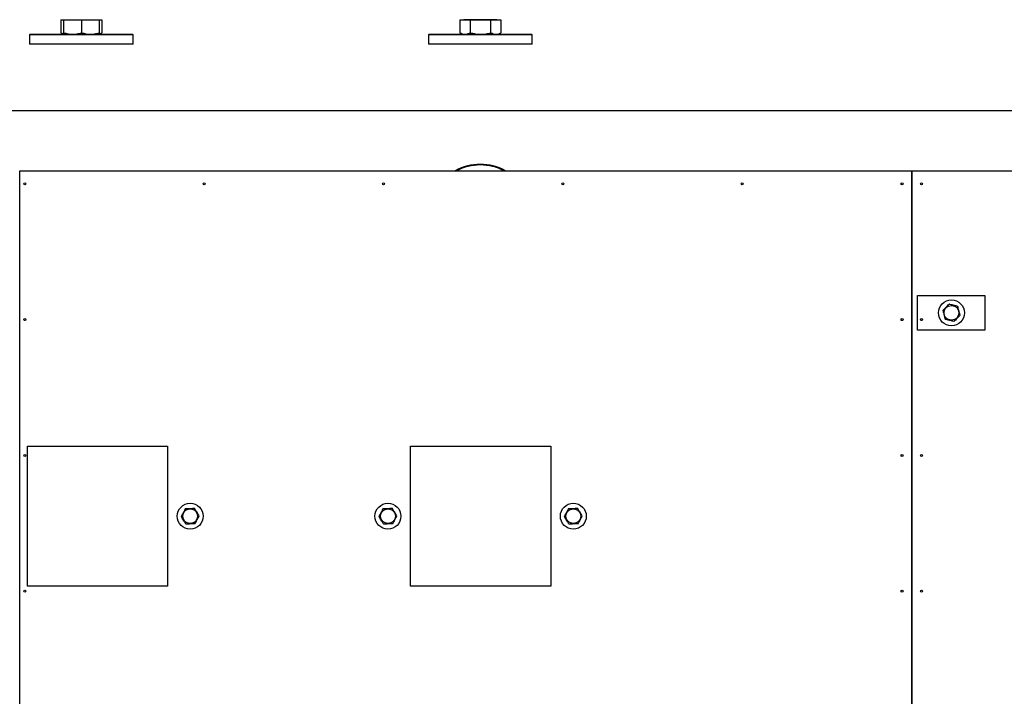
# Model space of a CAD drawing. Header units: millimetres. Extents: x 5 to 589, y 5 to 415.
# Tile 10 of 115: x 219 to 295, y 120 to 172. Entities that reach past the tile are written whole.
import ezdxf

# ---------------------------------------------------------------- set-up
doc = ezdxf.new("R2010")
doc.units = ezdxf.units.MM
doc.layers.add('COTES', color=1, linetype='Continuous')
doc.layers.add('TRAIT-FORT', color=4, linetype='Continuous', lineweight=25)
doc.styles.add('SLDTEXTSTYLE0', font='TXT', dxfattribs={"width": 0.75})
doc.dimstyles.new('SLDDIMSTYLE0', dxfattribs={"dimtxt": 3, "dimasz": 2, "dimexe": 0, "dimexo": 0.0625, "dimgap": 0.75, "dimtad": 1, "dimlfac": 20, "dimrnd": 1e-09, "dimzin": 12, "dimdsep": 46, "dimtxsty": 'SLDTEXTSTYLE0', "dimsah": 1, "dimcen": 0.09, "dimadec": 0, "dimazin": 3, "dimtfac": 1, "dimtofl": 0, "dimtmove": 0, "dimatfit": 3, "dimfxl": 1, "dimfrac": 2, "dimtolj": 1, "dimtzin": 12, "dimarcsym": 0})

# ---------------------------------------------------------------- blocks, each defined once
blk = doc.blocks.new('_D')
at = {"layer": 'COTES', "color": 1, "transparency": 16777216}
for p, q in [((31.77, 161.099), (31.77, 165.729)), ((368.52, 161.099), (368.52, 165.729)), ((368.52, 164.729), (31.77, 164.729))]:
    blk.add_line(p, q, dxfattribs=at)
for points in [[(31.77, 164.729), (33.77, 164.229), (33.77, 165.229)], [(368.52, 164.729), (366.52, 165.229), (366.52, 164.229)]]:
    blk.add_solid(points, dxfattribs=at)
at = {"layer": 'COTES', "color": 1, "transparency": 16777216, "insert": (195.712, 168.596), "char_height": 3, "attachment_point": 1, "style": 'SLDTEXTSTYLE0'}
blk.add_mtext('6735', dxfattribs=at)

msp = doc.modelspace()

# ---------------------------------------------------------------- linework, layer by layer
at = {"layer": 'TRAIT-FORT', "color": 4, "linetype": 'Continuous', "lineweight": 25}
for p, q in [((222.18267, 171.74158), (222.18267, 170.74938)), ((222.18267, 171.74158), (222.3858, 171.74158)), ((222.3858, 171.74158), (222.3858, 170.74938)), ((222.3858, 171.74158), (222.40497, 171.74158)), ((222.40497, 171.74158), (222.40497, 170.74938)), ((222.40497, 171.74158), (223.78951, 171.74158)), ((222.49252, 171.75157), (222.49252, 171.74158)), ((222.49252, 171.75157), (225.04798, 171.75157)), ((223.78951, 171.74158), (223.78951, 170.74938)), ((223.78951, 171.74158), (225.15479, 171.74158)), ((225.04798, 171.74158), (225.04798, 171.75157)), ((225.15479, 171.74158), (225.35783, 171.74158)), ((225.15479, 171.74158), (225.15479, 170.74938)), ((225.35783, 171.74158), (225.35783, 170.74938)), ((252.93266, 171.74158), (252.93266, 170.74938)), ((252.93266, 171.74158), (253.74309, 171.74158)), ((253.24251, 171.75157), (253.24251, 171.74158)), ((255.79797, 171.75157), (253.24251, 171.75157)), ((253.74309, 171.74158), (253.74309, 170.74938)), ((253.74309, 171.74158), (255.33067, 171.74158)), ((255.33067, 170.74938), (255.33067, 171.74158)), ((255.33067, 171.74158), (256.10782, 171.74158)), ((255.79797, 171.74158), (255.79797, 171.75157)), ((256.10782, 171.74158), (256.10782, 170.74938)), ((222.19345, 170.74437), (222.18267, 170.74938)), ((222.19287, 170.74342), (222.39524, 170.62657)), ((225.14526, 170.62657), (225.34763, 170.74342)), ((252.94343, 170.74437), (252.93266, 170.74938)), ((252.94286, 170.74342), (253.14523, 170.62657)), ((255.89525, 170.62657), (256.09762, 170.74342)), ((219.82023, 170.62657), (219.77025, 170.57657)), ((219.77025, 170.57657), (219.77025, 169.87658)), ((222.10046, 170.57657), (219.77025, 170.57657)), ((219.82023, 170.62657), (222.12135, 170.62657)), ((227.77025, 170.57657), (222.10046, 170.57657)), ((222.12135, 170.62657), (227.72027, 170.62657)), ((227.77025, 170.57657), (227.72027, 170.62657)), ((227.77025, 169.87658), (227.77025, 170.57657)), ((250.57031, 170.62657), (250.52024, 170.57657)), ((250.52024, 170.57657), (250.52024, 169.87658)), ((258.52023, 170.57657), (250.52024, 170.57657)), ((250.57031, 170.62657), (258.47026, 170.62657)), ((258.52023, 170.57657), (258.47026, 170.62657)), ((258.52023, 169.87658), (258.52023, 170.57657)), ((227.77025, 169.87658), (219.77025, 169.87658)), ((258.15507, 169.87658), (250.52024, 169.87658)), ((258.52023, 169.87658), (258.15507, 169.87658)), ((219.02028, 160.09907), (219.02076, 160.09907)), ((219.02076, 72.09896), (219.02076, 160.09907)), ((219.02076, 160.09907), (287.77028, 160.09907)), ((287.76981, 159.59896), (287.76981, 72.09896)), ((287.77028, 160.09907), (368.52027, 160.09907)), ((287.77028, 84.59896), (287.77028, 160.09907)), ((287.77028, 160.09907), (287.77028, 159.59896)), ((288.20259, 147.80563), (288.20259, 150.47688)), ((288.20259, 150.47688), (293.39057, 150.47688)), ((293.39057, 150.47688), (293.39057, 147.80563)), ((293.39057, 147.80563), (288.20259, 147.80563)), ((219.62329, 128.08155), (219.62329, 138.87619)), ((219.62329, 138.87619), (230.41793, 138.87619)), ((230.41793, 138.87619), (230.41793, 128.08155)), ((249.14981, 128.08155), (249.14981, 138.87619)), ((249.14981, 138.87619), (259.94445, 138.87619)), ((259.94445, 138.87619), (259.94445, 128.08155)), ((230.41793, 128.08155), (219.62329, 128.08155)), ((259.94445, 128.08155), (249.14981, 128.08155))]:
    msp.add_line(p, q, dxfattribs=at)
for centre, radius in [((219.42027, 159.09899), 0.08), ((233.24027, 159.09899), 0.08), ((247.06027, 159.09899), 0.08), ((260.88027, 159.09899), 0.08), ((274.70027, 159.09899), 0.08), ((287.02027, 159.09899), 0.08), ((288.52027, 159.09899), 0.08), ((290.82757, 149.15082), 1), ((290.82757, 149.15082), 0.57), ((219.42027, 148.62943), 0.08), ((287.02027, 148.62943), 0.08), ((288.52027, 148.62943), 0.08), ((219.42027, 138.15988), 0.08), ((287.02027, 138.15988), 0.08), ((288.52027, 138.15988), 0.08), ((232.15933, 133.47458), 1), ((247.3994, 133.47458), 1), ((261.68641, 133.47458), 1), ((232.15933, 133.47458), 0.57), ((247.3994, 133.47458), 0.57), ((261.68641, 133.47458), 0.57), ((219.42027, 127.69032), 0.08), ((287.02027, 127.69032), 0.08), ((288.52027, 127.69032), 0.08)]:
    msp.add_circle(centre, radius, dxfattribs=at)
for radius, start, end in [(4, 61.0449756, 118.9550244), (3.95, 62.3842202, 117.6157798)]:
    msp.add_arc((254.52027, 156.59899), radius, start, end, dxfattribs=at)
for points, knots in [([(222.18267, 170.74938), (222.24845, 170.71334), (222.31733, 170.6756), (222.38752, 170.65873), (222.39066, 170.65797)], [0, 0, 0, 0, 0.95515114, 1, 1, 1, 1]), ([(222.3858, 170.74938), (222.38733, 170.716), (222.38964, 170.6656), (222.39298, 170.63189), (222.39455, 170.62834), (222.39534, 170.62657)], [0, 0, 0, 0, 0.49535095, 0.74781086, 1, 1, 1, 1]), ([(222.39534, 170.62657), (222.39698, 170.63276), (222.40029, 170.64529), (222.4034, 170.71443), (222.40497, 170.74938)], [0, 0, 0, 0, 0.49451382, 1, 1, 1, 1]), ([(222.40497, 170.74938), (222.51737, 170.716), (222.68707, 170.66559), (222.91997, 170.63188), (223.03816, 170.62834), (223.09724, 170.62657)], [0, 0, 0, 0, 0.4951586, 0.74762442, 1, 1, 1, 1]), ([(223.09724, 170.62657), (223.21323, 170.63277), (223.44783, 170.6453), (223.67477, 170.71443), (223.78951, 170.74938)], [0, 0, 0, 0, 0.4944044, 1, 1, 1, 1]), ([(223.78951, 170.74938), (223.90037, 170.716), (224.0677, 170.66561), (224.2973, 170.63187), (224.41386, 170.62834), (224.47215, 170.62657)], [0, 0, 0, 0, 0.49525026, 0.74756709, 1, 1, 1, 1]), ([(224.47215, 170.62657), (224.58654, 170.63276), (224.81785, 170.64529), (225.04166, 170.71443), (225.15479, 170.74938)], [0, 0, 0, 0, 0.49451183, 1, 1, 1, 1]), ([(225.15479, 170.74938), (225.15319, 170.716), (225.15077, 170.6656), (225.14767, 170.63188), (225.146, 170.62834), (225.14516, 170.62657)], [0, 0, 0, 0, 0.4952345, 0.74763294, 1, 1, 1, 1]), ([(225.14974, 170.65668), (225.15435, 170.65741), (225.22528, 170.6686), (225.29378, 170.71035), (225.35783, 170.74938)], [0, 0, 0, 0, 0.06503475, 1, 1, 1, 1]), ([(252.93266, 170.74938), (252.99848, 170.716), (253.09786, 170.66559), (253.2341, 170.63188), (253.30328, 170.62834), (253.33787, 170.62657)], [0, 0, 0, 0, 0.49518005, 0.74761268, 1, 1, 1, 1]), ([(253.33787, 170.62657), (253.40579, 170.63276), (253.54309, 170.64527), (253.67595, 170.71443), (253.74309, 170.74938)], [0, 0, 0, 0, 0.49464268, 1, 1, 1, 1]), ([(253.74309, 170.74938), (253.87199, 170.716), (254.06659, 170.6656), (254.33359, 170.63188), (254.46915, 170.62834), (254.53693, 170.62657)], [0, 0, 0, 0, 0.49523518, 0.74763259, 1, 1, 1, 1]), ([(254.53693, 170.62657), (254.66994, 170.63276), (254.9389, 170.64528), (255.19914, 170.71443), (255.33067, 170.74938)], [0, 0, 0, 0, 0.49457166, 1, 1, 1, 1]), ([(255.33067, 170.74938), (255.3938, 170.716), (255.48909, 170.66562), (255.61975, 170.63187), (255.6861, 170.62834), (255.71929, 170.62657)], [0, 0, 0, 0, 0.49529467, 0.74753868, 1, 1, 1, 1]), ([(255.71929, 170.62657), (255.7844, 170.63276), (255.91604, 170.64529), (256.04343, 170.71443), (256.10782, 170.74938)], [0, 0, 0, 0, 0.49451357, 1, 1, 1, 1]), ([(290.15628, 149.32236), (290.19832, 149.36533), (290.28331, 149.45222), (290.40919, 149.58108), (290.52942, 149.70435), (290.60324, 149.77982), (290.64046, 149.81789)], [0, 0, 0, 0, 0.26455078, 0.53487519, 0.76542701, 1, 1, 1, 1]), ([(291.31166, 149.64642), (291.26947, 149.65716), (291.18466, 149.67876), (291.04074, 149.71574), (290.87999, 149.75683), (290.7421, 149.7918), (290.66298, 149.81211), (290.64046, 149.81789)], [0, 0, 0, 0, 0.192126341, 0.386241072, 0.6383271, 0.89709996, 1, 1, 1, 1]), ([(291.49887, 148.97942), (291.48262, 149.03731), (291.44977, 149.15436), (291.40116, 149.32777), (291.35453, 149.4935), (291.32604, 149.59512), (291.31166, 149.64642)], [0, 0, 0, 0, 0.264630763, 0.534980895, 0.765299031, 1, 1, 1, 1]), ([(290.15628, 149.32236), (290.17253, 149.26446), (290.20537, 149.14741), (290.25402, 148.97395), (290.30059, 148.80814), (290.3291, 148.70646), (290.34349, 148.65517)], [0, 0, 0, 0, 0.26456197, 0.53484183, 0.76536004, 1, 1, 1, 1]), ([(291.49887, 148.97942), (291.45683, 148.93637), (291.37188, 148.84938), (291.24603, 148.72049), (291.12561, 148.59742), (291.05189, 148.52184), (291.01468, 148.4837)], [0, 0, 0, 0, 0.26469112, 0.53496545, 0.76528141, 1, 1, 1, 1]), ([(291.01468, 148.4837), (290.97251, 148.49454), (290.88774, 148.51633), (290.74373, 148.55294), (290.58298, 148.59403), (290.4452, 148.62942), (290.366, 148.64947), (290.34349, 148.65517)], [0, 0, 0, 0, 0.19219166, 0.38623978, 0.63832577, 0.89716476, 1, 1, 1, 1]), ([(231.79456, 134.06357), (231.76611, 134.01061), (231.70858, 133.90352), (231.62351, 133.74476), (231.54189, 133.59317), (231.49203, 133.50015), (231.46688, 133.45322)], [0, 0, 0, 0, 0.26458789, 0.53499115, 0.76537242, 1, 1, 1, 1]), ([(231.79456, 134.06357), (231.85467, 134.06549), (231.97618, 134.06937), (232.15623, 134.07469), (232.32831, 134.08003), (232.43381, 134.08329), (232.48702, 134.08493)], [0, 0, 0, 0, 0.26465043, 0.534992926, 0.765412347, 1, 1, 1, 1]), ([(232.8518, 133.49594), (232.8289, 133.53297), (232.78287, 133.60738), (232.70458, 133.73366), (232.61727, 133.87478), (232.54236, 133.99579), (232.49927, 134.06521), (232.48702, 134.08493)], [0, 0, 0, 0, 0.192140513, 0.386103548, 0.638218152, 0.897218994, 1, 1, 1, 1]), ([(247.03466, 134.06357), (247.00622, 134.0106), (246.9487, 133.90349), (246.86347, 133.74482), (246.78202, 133.59312), (246.73208, 133.50014), (246.70688, 133.45322)], [0, 0, 0, 0, 0.26457132, 0.53502168, 0.76532461, 1, 1, 1, 1]), ([(247.03466, 134.06357), (247.09477, 134.06549), (247.21628, 134.06937), (247.39633, 134.07469), (247.56841, 134.08003), (247.6739, 134.08329), (247.72712, 134.08493)], [0, 0, 0, 0, 0.26465043, 0.534992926, 0.765412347, 1, 1, 1, 1]), ([(248.0919, 133.49594), (248.06896, 133.53297), (248.02286, 133.60736), (247.94459, 133.73366), (247.85725, 133.87475), (247.78246, 133.99581), (247.73937, 134.06521), (247.72712, 134.08493)], [0, 0, 0, 0, 0.1922101, 0.38617333, 0.63828819, 0.89721889, 1, 1, 1, 1]), ([(261.32165, 134.06357), (261.2932, 134.01061), (261.23567, 133.90352), (261.1506, 133.74476), (261.06899, 133.59315), (261.01907, 133.50015), (260.99388, 133.45322)], [0, 0, 0, 0, 0.26457135, 0.53495771, 0.76532458, 1, 1, 1, 1]), ([(261.32165, 134.06357), (261.38176, 134.06549), (261.50327, 134.06937), (261.68332, 134.07469), (261.8554, 134.08003), (261.9609, 134.08329), (262.01412, 134.08493)], [0, 0, 0, 0, 0.26465043, 0.534992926, 0.765412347, 1, 1, 1, 1]), ([(262.3789, 133.49594), (262.35595, 133.53297), (262.30986, 133.60736), (262.23159, 133.73366), (262.14424, 133.87475), (262.06945, 133.99581), (262.02636, 134.06521), (262.01412, 134.08493)], [0, 0, 0, 0, 0.1922101, 0.38617333, 0.63828819, 0.89721889, 1, 1, 1, 1]), ([(231.83156, 132.86423), (231.80866, 132.90126), (231.76263, 132.97567), (231.68433, 133.10194), (231.59709, 133.24303), (231.52209, 133.36394), (231.47912, 133.43343), (231.46688, 133.45322)], [0, 0, 0, 0, 0.19215491, 0.38613248, 0.63826598, 0.89698837, 1, 1, 1, 1]), ([(232.52412, 132.88559), (232.46401, 132.88367), (232.3425, 132.87979), (232.16245, 132.87447), (231.99034, 132.86912), (231.88481, 132.86587), (231.83156, 132.86423)], [0, 0, 0, 0, 0.26461547, 0.53492226, 0.76531125, 1, 1, 1, 1]), ([(232.52412, 132.88559), (232.55257, 132.93855), (232.6101, 133.04565), (232.6952, 133.20436), (232.77667, 133.35604), (232.8266, 133.44902), (232.8518, 133.49594)], [0, 0, 0, 0, 0.26458826, 0.534991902, 0.765309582, 1, 1, 1, 1]), ([(247.07166, 132.86423), (247.04872, 132.90125), (247.00262, 132.97565), (246.92434, 133.10194), (246.83709, 133.24303), (246.76209, 133.36394), (246.71912, 133.43343), (246.70688, 133.45322)], [0, 0, 0, 0, 0.19221097, 0.38617508, 0.63829109, 0.89699552, 1, 1, 1, 1]), ([(247.76412, 132.88559), (247.70401, 132.88367), (247.5825, 132.87979), (247.40248, 132.87447), (247.23041, 132.86912), (247.12491, 132.86587), (247.07166, 132.86423)], [0, 0, 0, 0, 0.26465119, 0.53499446, 0.76527957, 1, 1, 1, 1]), ([(247.76412, 132.88559), (247.79257, 132.93856), (247.85008, 133.04567), (247.93532, 133.20434), (248.01676, 133.35604), (248.0667, 133.44902), (248.0919, 133.49594)], [0, 0, 0, 0, 0.26457132, 0.53502168, 0.76532461, 1, 1, 1, 1]), ([(261.35866, 132.86423), (261.33575, 132.90126), (261.28973, 132.97567), (261.21142, 133.10193), (261.1242, 133.24306), (261.04909, 133.36392), (261.00611, 133.43343), (260.99388, 133.45322)], [0, 0, 0, 0, 0.192141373, 0.386105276, 0.638221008, 0.896995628, 1, 1, 1, 1]), ([(262.05112, 132.88559), (261.99104, 132.88367), (261.86956, 132.87978), (261.68954, 132.87447), (261.51743, 132.86912), (261.41191, 132.86587), (261.35866, 132.86423)], [0, 0, 0, 0, 0.26451816, 0.53486072, 0.76528019, 1, 1, 1, 1]), ([(262.05112, 132.88559), (262.07961, 132.93855), (262.1372, 133.04562), (262.22229, 133.20437), (262.30376, 133.35604), (262.35369, 133.44901), (262.3789, 133.49594)], [0, 0, 0, 0, 0.264634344, 0.535021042, 0.765324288, 1, 1, 1, 1])]:
    msp.add_open_spline(points, degree=3, knots=knots, dxfattribs=at)

# ---------------------------------------------------------------- dimensions: what is measured, and where the dimension line sits
at = {"layer": 'COTES', "color": 1}
dim = msp.add_linear_dim(base=(31.77027, 164.72908), p1=(368.52027, 160.09899), p2=(31.77027, 160.09899), dimstyle='SLDDIMSTYLE0', dxfattribs=at)
dim.commit()
dim.dimension.update_dxf_attribs({"geometry": '_D', "text_midpoint": (200.14527, 164.72908), "dimtype": 160})

doc.saveas('drawing.dxf')
